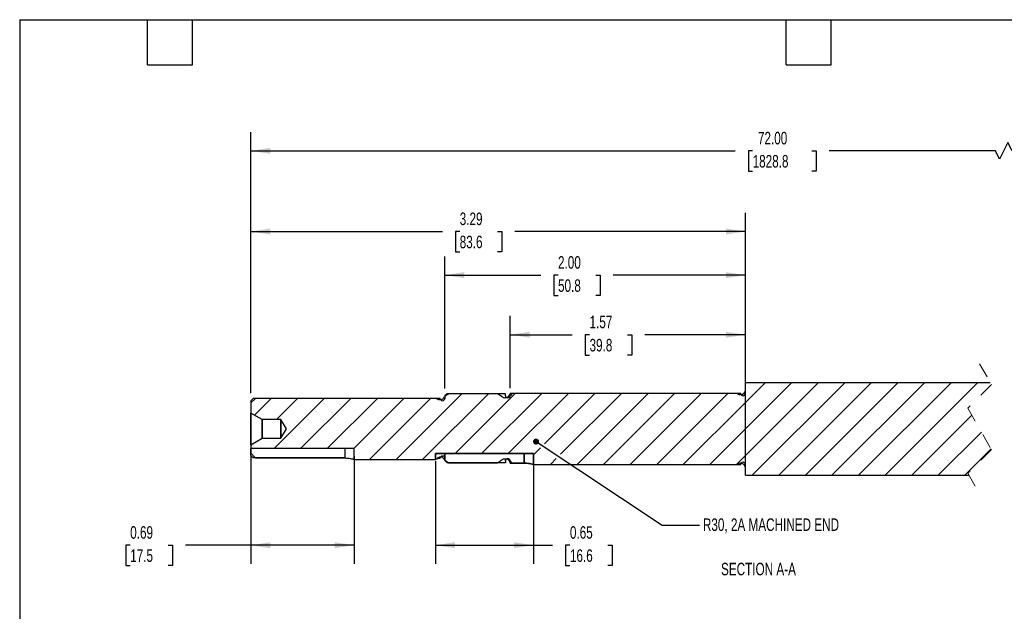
# Model space of a CAD drawing. Header units: inches. Extents: x 0.2 to 10.8, y 0.2 to 8.2.
# Tile 2 of 3: x 0.2 to 6.8, y 4.3 to 8.2. Entities that reach past the tile are written whole.
import ezdxf

# ---------------------------------------------------------------- set-up
doc = ezdxf.new("R2010")
doc.units = ezdxf.units.IN
doc.header["$MEASUREMENT"] = 0
doc.linetypes.add('SLD-Dashed', pattern=[0.075, 0.05, -0.025])
doc.linetypes.add('SLD-Solid', pattern=[0])
doc.layers.add('DIMENSIONS', color=140, linetype='SLD-Solid', lineweight=25)
doc.layers.add('TEXT', color=140, linetype='SLD-Solid', lineweight=25)
doc.layers.add('HATCH', color=6, linetype='SLD-Solid')
doc.styles.add('SLDTEXTSTYLE0', font='TXT', dxfattribs={"width": 0.7})
doc.dimstyles.new('SLDDIMSTYLE4', dxfattribs={"dimtxt": 0.084961, "dimasz": 0.13, "dimexe": 0, "dimexo": 0.0625, "dimgap": 0.02124, "dimtad": 0, "dimtih": 1, "dimtoh": 1, "dimrnd": 1e-09, "dimzin": 12, "dimdsep": 46, "dimtxsty": 'SLDTEXTSTYLE0', "dimsah": 1, "dimcen": 0.09, "dimadec": 0, "dimazin": 3, "dimtfac": 1, "dimtofl": 0, "dimtmove": 0, "dimatfit": 3, "dimfxl": 0, "dimfrac": 2, "dimtolj": 1, "dimtzin": 12, "dimarcsym": 0})
doc.dimstyles.new('SLDDIMSTYLE5', dxfattribs={"dimtxt": 0.18, "dimasz": 0.04, "dimexe": 0, "dimexo": 0.0625, "dimgap": 0, "dimtad": 0, "dimtih": 1, "dimtoh": 1, "dimdec": 0, "dimrnd": 1e-09, "dimzin": 0, "dimdsep": 46, "dimtxsty": 'Standard', "dimblk1": 'DOT', "dimblk2": 'DOT', "dimsah": 1, "dimcen": 0.09, "dimadec": 0, "dimazin": 0, "dimtfac": 0.04, "dimtdec": 0, "dimtofl": 0, "dimtmove": 0, "dimatfit": 3, "dimldrblk": 'DOT', "dimfxl": 0, "dimfrac": 2, "dimtolj": 1, "dimtzin": 0, "dimarcsym": 0})
doc.dimstyles.new('SLDDIMSTYLE8', dxfattribs={"dimtxt": 0.084961, "dimasz": 0.13, "dimexe": 0, "dimexo": 0.0625, "dimgap": 0.02124, "dimtad": 0, "dimtih": 1, "dimtoh": 1, "dimrnd": 1e-09, "dimzin": 4, "dimdsep": 46, "dimtxsty": 'SLDTEXTSTYLE0', "dimsah": 1, "dimcen": 0.09, "dimadec": 0, "dimazin": 1, "dimtfac": 1, "dimtofl": 0, "dimtmove": 0, "dimatfit": 3, "dimfxl": 0, "dimfrac": 2, "dimtolj": 1, "dimtzin": 12, "dimarcsym": 0})
doc.dimstyles.new('SLDDIMSTYLE9', dxfattribs={"dimtxt": 0.084961, "dimasz": 0.13, "dimexe": 0, "dimexo": 0.0625, "dimgap": 0.02124, "dimtad": 0, "dimtih": 1, "dimtoh": 1, "dimrnd": 1e-09, "dimdsep": 46, "dimtxsty": 'SLDTEXTSTYLE0', "dimsah": 1, "dimcen": 0.09, "dimadec": 0, "dimazin": 2, "dimtfac": 1, "dimtofl": 0, "dimtmove": 0, "dimatfit": 3, "dimfxl": 0, "dimfrac": 2, "dimtolj": 1, "dimtzin": 12, "dimarcsym": 0})

# ---------------------------------------------------------------- blocks, each defined once
blk = doc.blocks.new('_D_7')
at = {"layer": 'DIMENSIONS'}
for p, q in [((3.5123, 5.7983), (3.5123, 6.2788)), ((5.0783, 5.8358), (5.0783, 6.2788)), ((3.5123, 6.1538), (3.9263, 6.1538)), ((4.0414, 6.1538), (4.0129, 6.1538)), ((4.0129, 6.1538), (4.0129, 6.0187)), ((4.2939, 6.1538), (4.3224, 6.1538)), ((4.3224, 6.1538), (4.3224, 6.0187)), ((5.0783, 6.1538), (4.409, 6.1538)), ((4.0129, 6.0187), (4.0414, 6.0187)), ((4.3224, 6.0187), (4.2939, 6.0187))]:
    blk.add_line(p, q, dxfattribs=at)
for points in [[(3.5123, 6.1538), (3.6423, 6.1338), (3.6423, 6.1738)], [(5.0783, 6.1538), (4.9483, 6.1738), (4.9483, 6.1338)]]:
    blk.add_solid(points, dxfattribs=at)
at = {"layer": 'DIMENSIONS', "char_height": 0.08333, "attachment_point": 1, "style": 'SLDTEXTSTYLE0'}
for s, insert in [('1.57', (4.0414, 6.2802)), ('39.8', (4.0414, 6.1261))]:
    blk.add_mtext(s, dxfattribs=dict(at, insert=insert))
blk = doc.blocks.new('_D_8')
at = {"layer": 'DIMENSIONS'}
for p, q in [((3.0783, 5.7965), (3.0783, 6.6751)), ((5.0783, 5.8358), (5.0783, 6.6751)), ((3.0783, 6.5501), (3.7165, 6.5501)), ((3.8317, 6.5501), (3.8031, 6.5501)), ((3.8031, 6.5501), (3.8031, 6.4151)), ((4.0841, 6.5501), (4.1127, 6.5501)), ((4.1127, 6.5501), (4.1127, 6.4151)), ((5.0783, 6.5501), (4.1993, 6.5501)), ((3.8031, 6.4151), (3.8317, 6.4151)), ((4.1127, 6.4151), (4.0841, 6.4151))]:
    blk.add_line(p, q, dxfattribs=at)
for points in [[(3.0783, 6.5501), (3.2083, 6.5301), (3.2083, 6.5701)], [(5.0783, 6.5501), (4.9483, 6.5701), (4.9483, 6.5301)]]:
    blk.add_solid(points, dxfattribs=at)
at = {"layer": 'DIMENSIONS', "char_height": 0.08333, "attachment_point": 1, "style": 'SLDTEXTSTYLE0'}
for s, insert in [('2.00', (3.8317, 6.6766)), ('50.8', (3.8317, 6.5225))]:
    blk.add_mtext(s, dxfattribs=dict(at, insert=insert))
blk = doc.blocks.new('_D_9')
at = {"layer": 'DIMENSIONS'}
for p, q in [((1.7883, 5.765), (1.7883, 6.9653)), ((5.0783, 5.8358), (5.0783, 6.9653)), ((1.7883, 6.8403), (3.0625, 6.8403)), ((3.1776, 6.8403), (3.1491, 6.8403)), ((3.1491, 6.8403), (3.1491, 6.7053)), ((3.4301, 6.8403), (3.4586, 6.8403)), ((3.4586, 6.8403), (3.4586, 6.7053)), ((5.0783, 6.8403), (3.5452, 6.8403)), ((3.1491, 6.7053), (3.1776, 6.7053)), ((3.4586, 6.7053), (3.4301, 6.7053))]:
    blk.add_line(p, q, dxfattribs=at)
for points in [[(1.7883, 6.8403), (1.9183, 6.8203), (1.9183, 6.8603)], [(5.0783, 6.8403), (4.9483, 6.8603), (4.9483, 6.8203)]]:
    blk.add_solid(points, dxfattribs=at)
at = {"layer": 'DIMENSIONS', "char_height": 0.08333, "attachment_point": 1, "style": 'SLDTEXTSTYLE0'}
for s, insert in [('3.29', (3.1776, 6.9667)), ('83.6', (3.1776, 6.8127))]:
    blk.add_mtext(s, dxfattribs=dict(at, insert=insert))
blk = doc.blocks.new('_D_10')
at = {"layer": 'DIMENSIONS'}
for p, q in [((1.7883, 5.3464), (1.7883, 4.6283)), ((2.4758, 5.3464), (2.4758, 4.6283)), ((0.9853, 4.7533), (0.9568, 4.7533)), ((0.9568, 4.7533), (0.9568, 4.6183)), ((1.2378, 4.7533), (1.2663, 4.7533)), ((1.2663, 4.7533), (1.2663, 4.6183)), ((1.7883, 4.7533), (1.3529, 4.7533)), ((2.4758, 4.7533), (1.7883, 4.7533)), ((0.9568, 4.6183), (0.9853, 4.6183)), ((1.2663, 4.6183), (1.2378, 4.6183))]:
    blk.add_line(p, q, dxfattribs=at)
for points in [[(1.7883, 4.7533), (1.9183, 4.7333), (1.9183, 4.7733)], [(2.4758, 4.7533), (2.3458, 4.7733), (2.3458, 4.7333)]]:
    blk.add_solid(points, dxfattribs=at)
at = {"layer": 'DIMENSIONS', "char_height": 0.08333, "attachment_point": 1, "style": 'SLDTEXTSTYLE0'}
for s, insert in [('0.69', (0.9853, 4.8798)), ('17.5', (0.9853, 4.7257))]:
    blk.add_mtext(s, dxfattribs=dict(at, insert=insert))
blk = doc.blocks.new('_D_11')
at = {"layer": 'DIMENSIONS'}
for p, q in [((1.7883, 5.765), (1.7883, 7.5022)), ((8.3881, 5.8845), (8.3881, 7.5022)), ((6.8255, 7.4328), (6.77, 7.3217)), ((6.8533, 7.3772), (6.8255, 7.4328)), ((1.7883, 7.3772), (5.0114, 7.3772)), ((5.1265, 7.3772), (5.098, 7.3772)), ((5.098, 7.3772), (5.098, 7.2422)), ((5.5203, 7.3772), (5.5489, 7.3772)), ((5.5489, 7.3772), (5.5489, 7.2422)), ((6.7422, 7.3772), (5.6355, 7.3772)), ((6.77, 7.3217), (6.7422, 7.3772)), ((8.3881, 7.3772), (6.8533, 7.3772)), ((5.098, 7.2422), (5.1265, 7.2422)), ((5.5489, 7.2422), (5.5203, 7.2422))]:
    blk.add_line(p, q, dxfattribs=at)
for points in [[(1.7883, 7.3772), (1.9183, 7.3572), (1.9183, 7.3972)], [(8.3881, 7.3772), (8.2581, 7.3972), (8.2581, 7.3572)]]:
    blk.add_solid(points, dxfattribs=at)
at = {"layer": 'DIMENSIONS', "char_height": 0.08333, "attachment_point": 1, "style": 'SLDTEXTSTYLE0'}
for s, insert in [('72.00', (5.1619, 7.5037)), ('1828.8', (5.1265, 7.3496))]:
    blk.add_mtext(s, dxfattribs=dict(at, insert=insert))
blk = doc.blocks.new('_D_12')
at = {"layer": 'DIMENSIONS'}
for p, q in [((3.0158, 5.313), (3.0158, 4.6283)), ((3.6688, 5.313), (3.6688, 4.6283)), ((3.0158, 4.7533), (3.6688, 4.7533)), ((3.6688, 4.7533), (3.7957, 4.7533)), ((3.9109, 4.7533), (3.8824, 4.7533)), ((3.8824, 4.7533), (3.8824, 4.6183)), ((4.1634, 4.7533), (4.1919, 4.7533)), ((4.1919, 4.7533), (4.1919, 4.6183)), ((3.8824, 4.6183), (3.9109, 4.6183)), ((4.1919, 4.6183), (4.1634, 4.6183))]:
    blk.add_line(p, q, dxfattribs=at)
for points in [[(3.0158, 4.7533), (3.1458, 4.7333), (3.1458, 4.7733)], [(3.6688, 4.7533), (3.5388, 4.7733), (3.5388, 4.7333)]]:
    blk.add_solid(points, dxfattribs=at)
at = {"layer": 'DIMENSIONS', "char_height": 0.08333, "attachment_point": 1, "style": 'SLDTEXTSTYLE0'}
for s, insert in [('0.65', (3.9109, 4.8798)), ('16.6', (3.9109, 4.7257))]:
    blk.add_mtext(s, dxfattribs=dict(at, insert=insert))
blk = doc.blocks.new('_Dot')
at = {"color": 0, "linetype": 'ByBlock', "lineweight": -2}
blk.add_line((-0.5, 0), (-1, 0), dxfattribs=at)
at = {"color": 0, "linetype": 'ByBlock', "const_width": 0.5}
blk.add_lwpolyline([(-0.25, 0, 1), (0.25, 0, 1)], format="xyb", close=True, dxfattribs=at)
blk = doc.blocks.new('SW_HATCH_0')
at = {"layer": 'HATCH', "color": 0}
for p, q in [((-1.7317, 0.0432), (-1.601, 0.174)), ((-1.7317, -0.1335), (-1.4242, 0.174)), ((-1.7317, -0.3103), (-1.2475, 0.174)), ((-1.7317, 0.0432), (-1.601, 0.174)), ((-1.7317, -0.1335), (-1.4242, 0.174)), ((-1.7317, -0.3103), (-1.2475, 0.174)), ((-1.7317, 0.0432), (-1.601, 0.174)), ((-1.7317, -0.1335), (-1.4242, 0.174)), ((-1.7317, -0.3103), (-1.2475, 0.174)), ((-1.6857, -0.441), (-1.0707, 0.174)), ((-1.6857, -0.441), (-1.0707, 0.174)), ((-1.6857, -0.441), (-1.0707, 0.174)), ((-1.5089, -0.441), (-0.8939, 0.174)), ((-1.5089, -0.441), (-0.8939, 0.174)), ((-1.5089, -0.441), (-0.8939, 0.174)), ((-1.3321, -0.441), (-0.7171, 0.174)), ((-1.3321, -0.441), (-0.7171, 0.174)), ((-1.3321, -0.441), (-0.7171, 0.174)), ((-1.1554, -0.441), (-0.5404, 0.174)), ((-1.1554, -0.441), (-0.5404, 0.174)), ((-1.1554, -0.441), (-0.5404, 0.174)), ((-0.9786, -0.441), (-0.3636, 0.174)), ((-0.9786, -0.441), (-0.3636, 0.174)), ((-0.9786, -0.441), (-0.3636, 0.174)), ((-0.8018, -0.441), (-0.1868, 0.174)), ((-0.8018, -0.441), (-0.1868, 0.174)), ((-0.8018, -0.441), (-0.1868, 0.174)), ((-4.9983, -0.0413), (-4.8875, 0.0695)), ((-4.9983, -0.0413), (-4.8875, 0.0695)), ((-4.9983, -0.0413), (-4.8875, 0.0695)), ((-4.9983, -0.0413), (-4.8875, 0.0695)), ((-4.9983, -0.0413), (-4.8875, 0.0695)), ((-4.9983, -0.0413), (-4.8875, 0.0695)), ((-4.8675, -0.2641), (-4.5339, 0.0695)), ((-4.8675, -0.2641), (-4.5339, 0.0695)), ((-4.8675, -0.2641), (-4.5339, 0.0695)), ((-4.8675, -0.2641), (-4.5339, 0.0695)), ((-4.8675, -0.2641), (-4.5339, 0.0695)), ((-4.8675, -0.2641), (-4.5339, 0.0695)), ((-4.8512, -0.071), (-4.7107, 0.0695)), ((-4.8512, -0.071), (-4.7107, 0.0695)), ((-4.8512, -0.071), (-4.7107, 0.0695)), ((-4.8512, -0.071), (-4.7107, 0.0695)), ((-4.8512, -0.071), (-4.7107, 0.0695)), ((-4.8512, -0.071), (-4.7107, 0.0695)), ((-4.6908, -0.2641), (-4.3572, 0.0695)), ((-4.6908, -0.2641), (-4.3572, 0.0695)), ((-4.6908, -0.2641), (-4.3572, 0.0695)), ((-4.6908, -0.2641), (-4.3572, 0.0695)), ((-4.6908, -0.2641), (-4.3572, 0.0695)), ((-4.6908, -0.2641), (-4.3572, 0.0695)), ((-4.514, -0.2641), (-4.1804, 0.0695)), ((-4.514, -0.2641), (-4.1804, 0.0695)), ((-4.514, -0.2641), (-4.1804, 0.0695)), ((-4.514, -0.2641), (-4.1804, 0.0695)), ((-4.514, -0.2641), (-4.1804, 0.0695)), ((-4.514, -0.2641), (-4.1804, 0.0695)), ((-4.3372, -0.2641), (-4.0036, 0.0695)), ((-4.3372, -0.2641), (-4.0036, 0.0695)), ((-4.3372, -0.2641), (-4.0036, 0.0695)), ((-4.3372, -0.2641), (-4.0036, 0.0695)), ((-4.3372, -0.2641), (-4.0036, 0.0695)), ((-4.3372, -0.2641), (-4.0036, 0.0695)), ((-4.2328, -0.3365), (-3.8268, 0.0695)), ((-4.2328, -0.3365), (-3.8268, 0.0695)), ((-4.2328, -0.3365), (-3.8268, 0.0695)), ((-4.2328, -0.3365), (-3.8268, 0.0695)), ((-4.2328, -0.3365), (-3.8268, 0.0695)), ((-4.2328, -0.3365), (-3.8268, 0.0695)), ((-4.0561, -0.3365), (-3.6186, 0.101)), ((-4.0561, -0.3365), (-3.6186, 0.101)), ((-4.0561, -0.3365), (-3.6186, 0.101)), ((-4.0561, -0.3365), (-3.6186, 0.101)), ((-4.0561, -0.3365), (-3.6186, 0.101)), ((-4.0561, -0.3365), (-3.6186, 0.101)), ((-3.8793, -0.3365), (-3.4418, 0.101)), ((-3.8793, -0.3365), (-3.4418, 0.101)), ((-3.8793, -0.3365), (-3.4418, 0.101)), ((-3.8793, -0.3365), (-3.4418, 0.101)), ((-3.8793, -0.3365), (-3.4418, 0.101)), ((-3.8793, -0.3365), (-3.4418, 0.101)), ((-3.6635, -0.2976), (-3.2632, 0.1028)), ((-3.6635, -0.2976), (-3.2632, 0.1028)), ((-3.6635, -0.2976), (-3.2632, 0.1028)), ((-3.6635, -0.2976), (-3.2632, 0.1028)), ((-3.6635, -0.2976), (-3.2632, 0.1028)), ((-3.6635, -0.2976), (-3.2632, 0.1028)), ((-3.4867, -0.2976), (-3.0864, 0.1028)), ((-3.4867, -0.2976), (-3.0864, 0.1028)), ((-3.4867, -0.2976), (-3.0864, 0.1028)), ((-3.4867, -0.2976), (-3.0864, 0.1028)), ((-3.4867, -0.2976), (-3.0864, 0.1028)), ((-3.4867, -0.2976), (-3.0864, 0.1028)), ((-3.31, -0.2976), (-2.9096, 0.1028)), ((-3.31, -0.2976), (-2.9096, 0.1028)), ((-3.31, -0.2976), (-2.9096, 0.1028)), ((-3.31, -0.2976), (-2.9096, 0.1028)), ((-3.31, -0.2976), (-2.9096, 0.1028)), ((-3.31, -0.2976), (-2.9096, 0.1028)), ((-3.0675, -0.2319), (-2.7329, 0.1028)), ((-3.0675, -0.2319), (-2.7329, 0.1028)), ((-3.0675, -0.2319), (-2.7329, 0.1028)), ((-3.0675, -0.2319), (-2.7329, 0.1028)), ((-3.0675, -0.2319), (-2.7329, 0.1028)), ((-3.0675, -0.2319), (-2.7329, 0.1028)), ((-2.9612, -0.3024), (-2.5561, 0.1028)), ((-2.9612, -0.3024), (-2.5561, 0.1028)), ((-2.9612, -0.3024), (-2.5561, 0.1028)), ((-2.9612, -0.3024), (-2.5561, 0.1028)), ((-2.9612, -0.3024), (-2.5561, 0.1028)), ((-2.9612, -0.3024), (-2.5561, 0.1028)), ((-2.8519, -0.3698), (-2.3793, 0.1028)), ((-2.8519, -0.3698), (-2.3793, 0.1028)), ((-2.8519, -0.3698), (-2.3793, 0.1028)), ((-2.8519, -0.3698), (-2.3793, 0.1028)), ((-2.8519, -0.3698), (-2.3793, 0.1028)), ((-2.8519, -0.3698), (-2.3793, 0.1028)), ((-2.6751, -0.3698), (-2.2025, 0.1028)), ((-2.6751, -0.3698), (-2.2025, 0.1028)), ((-2.6751, -0.3698), (-2.2025, 0.1028)), ((-2.6751, -0.3698), (-2.2025, 0.1028)), ((-2.6751, -0.3698), (-2.2025, 0.1028)), ((-2.6751, -0.3698), (-2.2025, 0.1028)), ((-2.4984, -0.3698), (-2.0258, 0.1028)), ((-2.4984, -0.3698), (-2.0258, 0.1028)), ((-2.4984, -0.3698), (-2.0258, 0.1028)), ((-2.4984, -0.3698), (-2.0258, 0.1028)), ((-2.4984, -0.3698), (-2.0258, 0.1028)), ((-2.4984, -0.3698), (-2.0258, 0.1028)), ((-2.3216, -0.3698), (-1.849, 0.1028)), ((-2.3216, -0.3698), (-1.849, 0.1028)), ((-2.3216, -0.3698), (-1.849, 0.1028)), ((-2.3216, -0.3698), (-1.849, 0.1028)), ((-2.3216, -0.3698), (-1.849, 0.1028)), ((-2.3216, -0.3698), (-1.849, 0.1028)), ((-2.1448, -0.3698), (-1.7317, 0.0432)), ((-2.1448, -0.3698), (-1.7317, 0.0432)), ((-2.1448, -0.3698), (-1.7317, 0.0432)), ((-2.1448, -0.3698), (-1.7317, 0.0432)), ((-2.1448, -0.3698), (-1.7317, 0.0432)), ((-2.1448, -0.3698), (-1.7317, 0.0432)), ((-0.625, -0.441), (-0.226, -0.042)), ((-0.625, -0.441), (-0.226, -0.042)), ((-0.625, -0.441), (-0.226, -0.042)), ((-1.968, -0.3698), (-1.7317, -0.1335)), ((-1.968, -0.3698), (-1.7317, -0.1335)), ((-1.968, -0.3698), (-1.7317, -0.1335)), ((-1.968, -0.3698), (-1.7317, -0.1335)), ((-1.968, -0.3698), (-1.7317, -0.1335)), ((-1.968, -0.3698), (-1.7317, -0.1335)), ((-0.4482, -0.441), (-0.1616, -0.1544)), ((-0.4482, -0.441), (-0.1616, -0.1544)), ((-0.4482, -0.441), (-0.1616, -0.1544)), ((-5.0217, -0.2416), (-5.0164, -0.2362)), ((-5.0217, -0.2416), (-5.0164, -0.2362)), ((-5.0217, -0.2416), (-5.0164, -0.2362)), ((-5.0217, -0.2416), (-5.0164, -0.2362)), ((-5.0217, -0.2416), (-5.0164, -0.2362)), ((-5.0217, -0.2416), (-5.0164, -0.2362)), ((-3.1412, -0.3056), (-3.0959, -0.2603)), ((-3.1412, -0.3056), (-3.0959, -0.2603)), ((-3.1412, -0.3056), (-3.0959, -0.2603)), ((-3.1412, -0.3056), (-3.0959, -0.2603)), ((-3.1412, -0.3056), (-3.0959, -0.2603)), ((-3.1412, -0.3056), (-3.0959, -0.2603)), ((-1.7913, -0.3698), (-1.7317, -0.3103)), ((-1.7913, -0.3698), (-1.7317, -0.3103)), ((-1.7913, -0.3698), (-1.7317, -0.3103)), ((-1.7913, -0.3698), (-1.7317, -0.3103)), ((-1.7913, -0.3698), (-1.7317, -0.3103)), ((-1.7913, -0.3698), (-1.7317, -0.3103)), ((-0.2715, -0.441), (-0.0972, -0.2668)), ((-0.2715, -0.441), (-0.0972, -0.2668)), ((-0.2715, -0.441), (-0.0972, -0.2668)), ((-3.0287, -0.3698), (-2.9897, -0.3308)), ((-3.0287, -0.3698), (-2.9897, -0.3308)), ((-3.0287, -0.3698), (-2.9897, -0.3308)), ((-3.0287, -0.3698), (-2.9897, -0.3308)), ((-3.0287, -0.3698), (-2.9897, -0.3308)), ((-3.0287, -0.3698), (-2.9897, -0.3308))]:
    blk.add_line(p, q, dxfattribs=at)

msp = doc.modelspace()

# ---------------------------------------------------------------- linework, layer by layer
at = {"color": 7, "linetype": 'SLD-Dashed', "lineweight": 18}
for p, q in [((6.63649, 5.95949), (6.71523, 5.82198)), ((6.71523, 5.82198), (6.55775, 5.6645)), ((6.55775, 5.6645), (6.71523, 5.38948)), ((6.71523, 5.38948), (6.55775, 5.232)), ((6.55775, 5.232), (6.63649, 5.09449))]:
    msp.add_line(p, q, dxfattribs=at)
for p, q in [((6.70807, 5.83449), (5.07829, 5.83449)), ((5.07829, 5.21949), (5.07829, 5.83449)), ((5.07829, 5.26819), (5.07829, 5.78579)), ((1.80329, 5.72999), (1.78829, 5.71499)), ((1.81829, 5.72999), (1.78829, 5.69999)), ((1.78829, 5.71499), (1.78829, 5.63274)), ((1.78829, 5.69999), (1.78829, 5.63274)), ((3.04829, 5.72999), (1.80329, 5.72999)), ((3.02312, 5.72999), (1.81829, 5.72999)), ((3.02608, 5.72792), (3.02312, 5.72999)), ((3.04829, 5.72249), (3.04329, 5.72249)), ((3.1045, 5.76149), (3.07639, 5.74199)), ((3.09329, 5.76149), (3.07829, 5.74649)), ((3.07829, 5.74649), (3.07829, 5.72999)), ((3.48229, 5.76149), (3.09329, 5.76149)), ((3.42987, 5.76149), (3.1045, 5.76149)), ((3.46018, 5.74027), (3.42987, 5.76149)), ((3.48239, 5.73484), (3.47739, 5.73484)), ((3.48229, 5.74829), (3.48229, 5.76149)), ((3.52729, 5.76329), (3.51229, 5.74829)), ((5.02312, 5.76329), (3.51229, 5.76329)), ((3.51229, 5.76329), (3.51229, 5.7624)), ((5.04829, 5.76329), (3.52729, 5.76329)), ((5.02609, 5.76122), (5.02312, 5.76329)), ((5.04829, 5.75579), (5.04329, 5.75579)), ((5.07829, 5.29069), (5.07829, 5.76329)), ((1.8632, 5.58949), (1.78829, 5.63274)), ((1.78829, 5.42124), (1.78829, 5.63274)), ((1.8632, 5.58949), (1.78829, 5.63274)), ((1.78829, 5.63274), (1.78829, 5.42124)), ((1.98819, 5.58949), (1.8632, 5.58949)), ((1.8632, 5.46449), (1.8632, 5.58949)), ((1.98819, 5.58949), (1.8632, 5.58949)), ((1.8632, 5.58949), (1.8632, 5.46449)), ((2.02428, 5.52699), (1.98819, 5.58949)), ((1.98819, 5.46449), (1.98819, 5.58949)), ((2.02428, 5.52699), (1.98819, 5.58949)), ((1.98819, 5.58949), (1.98819, 5.46449)), ((1.98819, 5.46449), (2.02428, 5.52699)), ((1.98819, 5.46449), (2.02428, 5.52699)), ((1.78829, 5.42124), (1.8632, 5.46449)), ((1.78829, 5.42124), (1.8632, 5.46449)), ((1.8632, 5.46449), (1.98819, 5.46449)), ((1.8632, 5.46449), (1.98819, 5.46449)), ((1.78829, 5.42124), (1.78829, 5.39639)), ((1.78829, 5.42124), (1.78829, 5.39639)), ((2.47579, 5.39639), (1.78829, 5.39639)), ((1.78829, 5.34969), (1.78829, 5.39639)), ((2.47579, 5.39639), (1.78829, 5.39639)), ((1.78829, 5.39639), (1.78829, 5.36568)), ((2.41329, 5.39639), (2.41329, 5.33385)), ((2.41329, 5.39639), (2.41329, 5.33385)), ((2.47579, 5.32399), (2.47579, 5.39639)), ((2.47579, 5.32399), (2.47579, 5.39639)), ((2.41329, 5.33385), (1.80329, 5.33385)), ((1.81829, 5.33385), (2.41329, 5.33385)), ((2.47579, 5.32399), (3.01579, 5.32399)), ((2.47579, 5.32399), (3.01579, 5.32399)), ((3.01579, 5.36297), (3.66879, 5.36297)), ((3.01579, 5.32399), (3.01579, 5.36297)), ((3.66879, 5.36297), (3.01579, 5.36297)), ((3.01579, 5.36297), (3.01579, 5.32399)), ((3.07829, 5.33385), (3.07829, 5.36297)), ((3.07829, 5.36297), (3.07829, 5.3199)), ((3.07829, 5.31658), (3.07829, 5.33385)), ((3.09329, 5.30097), (3.07829, 5.31658)), ((3.47739, 5.32876), (3.48239, 5.32876)), ((3.48229, 5.3147), (3.48229, 5.30097)), ((3.52729, 5.29911), (3.51229, 5.3147)), ((3.60629, 5.29911), (3.60629, 5.36297)), ((3.60629, 5.36297), (3.60629, 5.29911)), ((3.66879, 5.36297), (3.66879, 5.29069)), ((3.66879, 5.29069), (3.66879, 5.36297)), ((3.48229, 5.30097), (3.09329, 5.30097)), ((3.1045, 5.30097), (3.42987, 5.30097)), ((3.51229, 5.30004), (3.51229, 5.29911)), ((3.51229, 5.29911), (3.60629, 5.29911)), ((3.60629, 5.29911), (3.52729, 5.29911)), ((3.66879, 5.29069), (5.04829, 5.29069)), ((3.66879, 5.29069), (5.02312, 5.29069)), ((5.02312, 5.29069), (5.02609, 5.29277)), ((5.04329, 5.29819), (5.04829, 5.29819)), ((5.07829, 5.21949), (6.56492, 5.21949))]:
    msp.add_line(p, q)
for centre, radius, start, end in [((5.04829, 5.78579), 0.03, 270.001088, 359.995515), ((3.04329, 5.7525), 0.03001, 235.004775, 269.996447), ((3.04829, 5.75249), 0.03, 269.998794, 339.51669), ((3.06329, 5.72999), 0.015, 179.99895, 0.00105), ((3.47739, 5.76485), 0.03001, 235.004775, 269.996447), ((3.49729, 5.74829), 0.015, 179.99888, 0.00112), ((3.48239, 5.76484), 0.03, 269.999733, 355.32359), ((5.04329, 5.78579), 0.02999, 234.996078, 270.005034), ((5.06329, 5.76329), 0.015, 180.003431, 359.996569), ((5.04329, 5.2682), 0.02999, 89.994966, 125.003922), ((5.06329, 5.29069), 0.015, 0.003431, 179.996569), ((5.04829, 5.26819), 0.03, 0.004485, 89.998912)]:
    msp.add_arc(centre, radius, start, end)
for points, knots in [([(1.78829, 5.36568), (1.79387, 5.35972), (1.80383, 5.34907), (1.81387, 5.3385), (1.81829, 5.33385)], [0, 0, 0, 0, 0.5599886, 1, 1, 1, 1]), ([(1.80329, 5.33385), (1.80047, 5.33683), (1.79546, 5.34209), (1.79047, 5.34738), (1.78829, 5.34969)], [0, 0, 0, 0, 0.5641537, 1, 1, 1, 1]), ([(2.41329, 5.33385), (2.42001, 5.33365), (2.43275, 5.33327), (2.45015, 5.33056), (2.46363, 5.3275), (2.47176, 5.32522), (2.47519, 5.32418), (2.47579, 5.32399)], [0, 0, 0, 0, 0.3173766, 0.6014875, 0.8303923, 0.97026, 1, 1, 1, 1]), ([(2.41329, 5.33385), (2.42001, 5.33365), (2.43275, 5.33327), (2.45015, 5.33056), (2.46363, 5.3275), (2.47176, 5.32522), (2.47519, 5.32418), (2.47579, 5.32399)], [0, 0, 0, 0, 0.3173766, 0.6014875, 0.8303923, 0.97026, 1, 1, 1, 1]), ([(3.04829, 5.33154), (3.04275, 5.33055), (3.03338, 5.3289), (3.02264, 5.32605), (3.01737, 5.32447), (3.01582, 5.324), (3.01579, 5.32399)], [0, 0, 0, 0, 0.5058885, 0.8542319, 0.9976488, 1, 1, 1, 1]), ([(3.02312, 5.32613), (3.02095, 5.32551), (3.0185, 5.32482), (3.01607, 5.32408), (3.01579, 5.32399)], [0, 0, 0, 0, 0.8871985, 1, 1, 1, 1]), ([(3.02608, 5.32903), (3.02552, 5.32847), (3.02453, 5.32751), (3.02354, 5.32654), (3.02312, 5.32613)], [0, 0, 0, 0, 0.5754003, 1, 1, 1, 1]), ([(3.04329, 5.33847), (3.03944, 5.33726), (3.03303, 5.33525), (3.02806, 5.3308), (3.02608, 5.32903)], [0, 0, 0, 0, 0.6019321, 1, 1, 1, 1]), ([(3.04829, 5.33934), (3.04735, 5.33918), (3.04568, 5.33891), (3.04401, 5.33861), (3.04329, 5.33847)], [0, 0, 0, 0, 0.566805, 1, 1, 1, 1]), ([(3.04829, 5.33154), (3.0483, 5.33187), (3.04834, 5.33374), (3.04908, 5.33731), (3.05144, 5.34207), (3.0555, 5.34641), (3.06067, 5.34894), (3.06584, 5.34929), (3.07017, 5.34801), (3.07385, 5.34536), (3.07662, 5.3416), (3.07809, 5.33756), (3.07824, 5.33487), (3.07829, 5.33385)], [0, 0, 0, 0, 0.0204784, 0.1141965, 0.2202684, 0.3429363, 0.4719105, 0.5624696, 0.6547006, 0.7425373, 0.8351678, 0.9378408, 1, 1, 1, 1]), ([(3.07639, 5.32127), (3.07504, 5.32421), (3.07233, 5.33009), (3.06525, 5.33641), (3.05733, 5.33956), (3.05159, 5.33981), (3.04876, 5.33941), (3.04829, 5.33934)], [0, 0, 0, 0, 0.2664483, 0.5323626, 0.7628883, 0.9607523, 1, 1, 1, 1]), ([(3.07639, 5.32127), (3.07675, 5.32101), (3.07738, 5.32056), (3.07802, 5.3201), (3.07829, 5.3199)], [0, 0, 0, 0, 0.5604299, 1, 1, 1, 1]), ([(3.07829, 5.3199), (3.08318, 5.31636), (3.09191, 5.31004), (3.10065, 5.30375), (3.1045, 5.30097)], [0, 0, 0, 0, 0.5599788, 1, 1, 1, 1]), ([(3.42987, 5.30097), (3.43554, 5.30509), (3.44565, 5.31245), (3.45574, 5.31983), (3.46018, 5.32308)], [0, 0, 0, 0, 0.56000023, 1, 1, 1, 1]), ([(3.46018, 5.32308), (3.46303, 5.32481), (3.46833, 5.32806), (3.47452, 5.32854), (3.47739, 5.32876)], [0, 0, 0, 0, 0.5352266, 1, 1, 1, 1]), ([(3.48229, 5.3147), (3.4823, 5.31504), (3.48234, 5.31719), (3.48328, 5.32114), (3.48594, 5.3253), (3.48951, 5.32835), (3.49367, 5.33021), (3.49861, 5.33061), (3.50338, 5.32933), (3.50752, 5.32655), (3.51061, 5.32248), (3.51211, 5.3183), (3.51224, 5.31563), (3.51229, 5.3147)], [0, 0, 0, 0, 0.020902, 0.1344441, 0.2481118, 0.3237737, 0.4255119, 0.5273363, 0.6275692, 0.7285828, 0.8331058, 0.9423031, 1, 1, 1, 1]), ([(3.48239, 5.32876), (3.48566, 5.32844), (3.49218, 5.32778), (3.50091, 5.32273), (3.50772, 5.31523), (3.51136, 5.30716), (3.51205, 5.30188), (3.51229, 5.30004)], [0, 0, 0, 0, 0.2147149, 0.4292659, 0.6485027, 0.877139, 1, 1, 1, 1]), ([(3.66879, 5.29069), (3.66869, 5.29072), (3.66684, 5.29121), (3.66123, 5.29263), (3.65016, 5.29506), (3.63408, 5.29765), (3.61882, 5.29896), (3.60918, 5.29907), (3.60629, 5.29911)], [0, 0, 0, 0, 0.0050296, 0.0909333, 0.2744917, 0.542447, 0.8631756, 1, 1, 1, 1]), ([(3.60629, 5.29911), (3.61306, 5.29893), (3.62587, 5.29861), (3.64335, 5.29628), (3.65681, 5.29366), (3.66486, 5.29173), (3.66822, 5.29084), (3.66879, 5.29069)], [0, 0, 0, 0, 0.32094785, 0.60761308, 0.835134, 0.97176656, 1, 1, 1, 1])]:
    msp.add_open_spline(points, degree=3, knots=knots)
at = {"layer": 'TEXT'}
for p, q in [((0.25, 8.25), (10.75, 8.25)), ((0.25, 8.25), (0.25, 0.25)), ((1.1, 7.95), (1.1, 8.25)), ((1.4, 7.95), (1.4, 8.25)), ((5.35, 7.95), (5.35, 8.25)), ((5.65, 7.95), (5.65, 8.25)), ((1.1, 7.95), (1.4, 7.95)), ((5.35, 7.95), (5.65, 7.95))]:
    msp.add_line(p, q, dxfattribs=at)

# ---------------------------------------------------------------- block references
at = {"layer": 'HATCH'}
msp.add_blockref('SW_HATCH_0', (6.81003, 5.66053), dxfattribs=at)

# ---------------------------------------------------------------- texts
at = {"layer": 'TEXT', "char_height": 0.0833333, "style": 'SLDTEXTSTYLE0'}
for s, insert, attachment_point in [('R30, 2A MACHINED END', (4.79569, 4.93167), 1), ('SECTION A-A', (5.16539, 4.63632), 2)]:
    msp.add_mtext(s, dxfattribs=dict(at, insert=insert, attachment_point=attachment_point))

# ---------------------------------------------------------------- dimensions: what is measured, and where the dimension line sits
at = {"layer": 'DIMENSIONS'}
dim = msp.add_linear_dim(base=(8.38813, 7.37724), p1=(1.78829, 5.71499), p2=(8.38813, 5.83449), text='72.00', dimstyle='SLDDIMSTYLE8', dxfattribs=at)
dim.commit()
dim.dimension.update_dxf_attribs({"geometry": '_D_11', "text_midpoint": (5.32343, 7.37724), "dimtype": 160})
for base, p1, p2, dimstyle, picture, middle in [((1.78829, 6.84029), (5.07829, 5.78579), (1.78829, 5.71499), 'SLDDIMSTYLE4', '_D_9', (3.30385, 6.84029)), ((3.07829, 6.55011), (5.07829, 5.78579), (3.07829, 5.74649), 'SLDDIMSTYLE8', '_D_8', (3.9579, 6.55011)), ((3.51229, 6.15375), (5.07829, 5.78579), (3.51229, 5.74829), 'SLDDIMSTYLE4', '_D_7', (4.16764, 6.15375)), ((1.78829, 4.75331), (2.47579, 5.39639), (1.78829, 5.39639), 'SLDDIMSTYLE9', '_D_10', (1.11153, 4.75331)), ((3.66879, 4.75331), (3.01579, 5.36297), (3.66879, 5.36297), 'SLDDIMSTYLE9', '_D_12', (4.03712, 4.75331))]:
    dim = msp.add_linear_dim(base=base, p1=p1, p2=p2, dimstyle=dimstyle, dxfattribs=at)
    dim.commit()
    dim.dimension.update_dxf_attribs({"geometry": picture, "text_midpoint": middle, "dimtype": 160})

# ---------------------------------------------------------------- leaders
at = {"layer": 'TEXT'}
msp.add_leader([(3.68549, 5.44285), (4.52408, 4.88756), (4.77408, 4.88756)], dimstyle='SLDDIMSTYLE5', dxfattribs=at)

doc.saveas('drawing.dxf')
